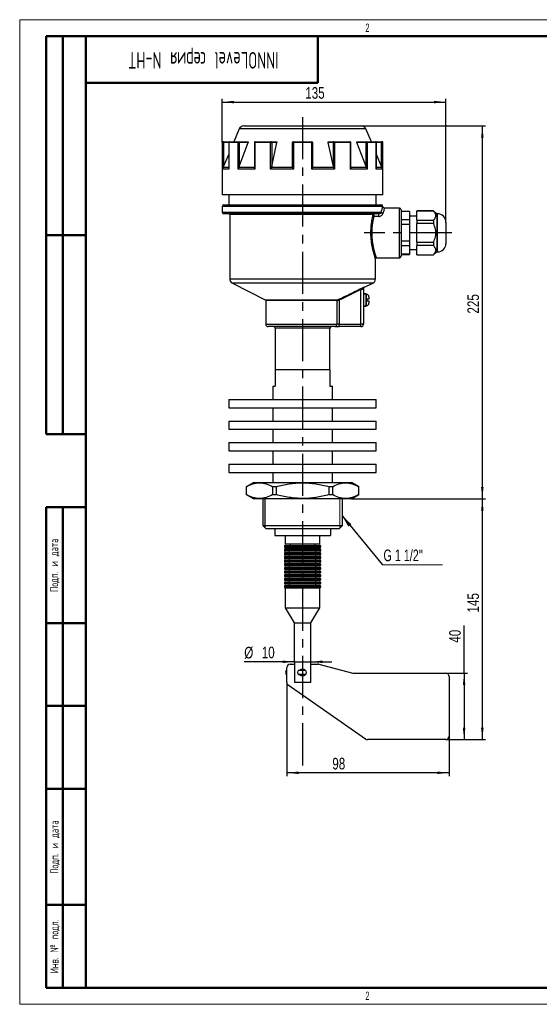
# Model space of a CAD drawing. Header units: millimetres. Extents: x 0 to 420, y 0 to 297.
# Tile 1 of 6: x 0 to 157, y 0 to 297. Entities that reach past the tile are written whole.
import ezdxf

# ---------------------------------------------------------------- set-up
doc = ezdxf.new("R2010")
doc.units = ezdxf.units.MM
doc.linetypes.add('CENTERX2', pattern=[20.32, 12.7, -2.54, 2.54, -2.54])
doc.layers.add('ОСЕВЫЕ', color=7, linetype='Continuous')
doc.layers.add('ОСНОВНОЙ', color=7, linetype='Continuous', lineweight=25)
doc.styles.add('SLDTEXTSTYLE0', font='TXT', dxfattribs={"width": 0.605, "bigfont": 'bigfont'})
doc.styles.add('SLDTEXTSTYLE2', font='TXT', dxfattribs={"width": 0.605})
doc.styles.add('SLDTEXTSTYLE4', font='TXT', dxfattribs={"width": 0.75})
doc.styles.add('SLDTEXTSTYLE5', font='TXT', dxfattribs={"width": 0.694444})
doc.dimstyles.new('SLDDIMSTYLE0', dxfattribs={"dimtxt": 3.5, "dimasz": 3.556, "dimexe": 0, "dimexo": 0.0625, "dimgap": 0.875, "dimtad": 1, "dimdec": 0, "dimlfac": 2, "dimrnd": 1e-09, "dimzin": 12, "dimdsep": 46, "dimtxsty": 'SLDTEXTSTYLE4', "dimsah": 1, "dimcen": 0.09, "dimadec": 0, "dimazin": 3, "dimtfac": 1, "dimtdec": 0, "dimtofl": 0, "dimtmove": 0, "dimatfit": 3, "dimfxl": 0, "dimfrac": 2, "dimtolj": 1, "dimtzin": 12, "dimarcsym": 0})
doc.dimstyles.new('SLDDIMSTYLE1', dxfattribs={"dimtxt": 3.5, "dimasz": 3.556, "dimexe": 0, "dimexo": 0.0625, "dimgap": 0.875, "dimtad": 1, "dimdec": 0, "dimlfac": 2, "dimrnd": 1e-09, "dimzin": 12, "dimdsep": 46, "dimtxsty": 'SLDTEXTSTYLE4', "dimsah": 1, "dimcen": 0.09, "dimadec": 0, "dimazin": 3, "dimtfac": 1, "dimtdec": 0, "dimtmove": 0, "dimatfit": 0, "dimfxl": 0, "dimfrac": 2, "dimtolj": 1, "dimtzin": 12, "dimarcsym": 0})
doc.dimstyles.new('SLDDIMSTYLE2', dxfattribs={"dimtxt": 0.18, "dimasz": 3.556, "dimexe": 0, "dimexo": 0.0625, "dimgap": 0, "dimtad": 0, "dimtih": 1, "dimtoh": 1, "dimdec": 0, "dimrnd": 1e-09, "dimzin": 0, "dimdsep": 46, "dimtxsty": 'Standard', "dimsah": 1, "dimcen": 0.09, "dimadec": 0, "dimazin": 0, "dimtfac": 3.556, "dimtdec": 0, "dimtofl": 0, "dimtmove": 0, "dimatfit": 3, "dimfxl": 0, "dimfrac": 2, "dimtolj": 1, "dimtzin": 0, "dimarcsym": 0})

# ---------------------------------------------------------------- blocks, each defined once
blk = doc.blocks.new('_D')
at = {"layer": 'ОСЕВЫЕ'}
for p, q in [((61.14, 259.94), (61.14, 273.15)), ((61.14, 272.15), (128.64, 272.15)), ((128.64, 235.82), (128.64, 273.15))]:
    blk.add_line(p, q, dxfattribs=at)
for points in [[(61.14, 272.15), (64.7, 271.77), (64.7, 272.53)], [(128.64, 272.15), (125.09, 272.53), (125.09, 271.77)]]:
    blk.add_solid(points, dxfattribs=at)
at = {"layer": 'ОСЕВЫЕ', "insert": (86.2, 276.66), "char_height": 3.5, "attachment_point": 1, "style": 'SLDTEXTSTYLE4'}
blk.add_mtext('135', dxfattribs=at)
blk = doc.blocks.new('_D_1')
at = {"layer": 'ОСЕВЫЕ'}
for p, q in [((103.15, 264.94), (140.64, 264.94)), ((139.64, 264.94), (139.64, 152.44)), ((100.14, 152.44), (140.64, 152.44))]:
    blk.add_line(p, q, dxfattribs=at)
for points in [[(139.64, 264.94), (139.26, 261.39), (140.02, 261.39)], [(139.64, 152.44), (140.02, 156), (139.26, 156)]]:
    blk.add_solid(points, dxfattribs=at)
at = {"layer": 'ОСЕВЫЕ', "insert": (135.13, 208.35), "char_height": 3.5, "attachment_point": 1, "rotation": 90, "style": 'SLDTEXTSTYLE4'}
blk.add_mtext('225', dxfattribs=at)
blk = doc.blocks.new('_D_2')
at = {"layer": 'ОСЕВЫЕ'}
for p, q in [((100.14, 152.44), (140.64, 152.44)), ((139.64, 152.44), (139.64, 79.84)), ((128.64, 79.84), (140.64, 79.84))]:
    blk.add_line(p, q, dxfattribs=at)
for points in [[(139.64, 152.44), (139.26, 148.89), (140.02, 148.89)], [(139.64, 79.84), (140.02, 83.4), (139.26, 83.4)]]:
    blk.add_solid(points, dxfattribs=at)
at = {"layer": 'ОСЕВЫЕ', "insert": (135.13, 118.17), "char_height": 3.5, "attachment_point": 1, "rotation": 90, "style": 'SLDTEXTSTYLE4'}
blk.add_mtext('145', dxfattribs=at)
blk = doc.blocks.new('_D_3')
at = {"layer": 'ОСЕВЫЕ'}
for p, q in [((134.14, 99.84), (134.14, 114.25)), ((128.64, 99.84), (135.14, 99.84)), ((134.14, 99.84), (134.14, 79.84)), ((128.64, 79.84), (135.14, 79.84))]:
    blk.add_line(p, q, dxfattribs=at)
for points in [[(134.14, 99.84), (133.76, 96.29), (134.52, 96.29)], [(134.14, 79.84), (134.52, 83.4), (133.76, 83.4)]]:
    blk.add_solid(points, dxfattribs=at)
at = {"layer": 'ОСЕВЫЕ', "insert": (129.63, 109.08), "char_height": 3.5, "attachment_point": 1, "rotation": 90, "style": 'SLDTEXTSTYLE4'}
blk.add_mtext('40', dxfattribs=at)
blk = doc.blocks.new('_D_4')
at = {"layer": 'ОСЕВЫЕ'}
for p, q in [((80.64, 97.11), (80.64, 68.84)), ((129.64, 80.84), (129.64, 68.84)), ((129.64, 69.84), (80.64, 69.84))]:
    blk.add_line(p, q, dxfattribs=at)
for points in [[(80.64, 69.84), (84.2, 69.46), (84.2, 70.22)], [(129.64, 69.84), (126.09, 70.22), (126.09, 69.46)]]:
    blk.add_solid(points, dxfattribs=at)
at = {"layer": 'ОСЕВЫЕ', "insert": (94.36, 74.35), "char_height": 3.5, "attachment_point": 1, "style": 'SLDTEXTSTYLE4'}
blk.add_mtext('98', dxfattribs=at)
blk = doc.blocks.new('_D_5')
at = {"layer": 'ОСЕВЫЕ'}
for p, q in [((82.89, 103.32), (67.78, 103.32)), ((82.89, 103.32), (87.89, 103.32)), ((87.89, 103.32), (94.24, 103.32))]:
    blk.add_line(p, q, dxfattribs=at)
for points in [[(82.89, 103.32), (79.34, 103.7), (79.34, 102.93)], [(87.89, 103.32), (91.45, 102.93), (91.45, 103.7)]]:
    blk.add_solid(points, dxfattribs=at)
at = {"layer": 'ОСЕВЫЕ', "char_height": 3.5, "attachment_point": 1, "style": 'SLDTEXTSTYLE4'}
for s, insert in [('%%c', (67.78, 107.83)), ('10', (73.06, 107.88))]:
    blk.add_mtext(s, dxfattribs=dict(at, insert=insert))
blk = doc.blocks.new('SW_NOTE_0_1')
at = {"color": 0, "linetype": 'Continuous', "lineweight": 0}
blk.add_line((18.13, 0), (0, 0), dxfattribs=at)
at = {"color": 0, "linetype": 'Continuous', "lineweight": 0, "insert": (0.34, 4.61), "char_height": 3.5, "attachment_point": 1, "style": 'SLDTEXTSTYLE5'}
blk.add_mtext("G 1 1/2''", dxfattribs=at)

msp = doc.modelspace()

# ---------------------------------------------------------------- linework, layer by layer
at = {"color": 7, "linetype": 'Continuous', "lineweight": 18}
for p, q in [((0, 297), (420, 297)), ((0, 297), (0, 0)), ((96.64, 143.69), (96.64, 152.44)), ((0, 0), (420, 0))]:
    msp.add_line(p, q, dxfattribs=at)
at = {"color": 7, "linetype": 'Continuous', "lineweight": 50}
for p, q in [((8, 172), (8, 292)), ((20, 292), (8, 292)), ((8, 172), (8, 292)), ((13, 172), (13, 292)), ((13, 172), (13, 292)), ((20, 292), (20, 5)), ((415, 292), (20, 292)), ((20, 292), (20, 5)), ((90, 278), (90, 292)), ((20, 278), (90, 278)), ((8, 232), (20, 232)), ((8, 172), (20, 172)), ((8, 5), (8, 150)), ((8, 150), (20, 150)), ((13, 5), (13, 150)), ((20, 115), (8, 115)), ((20, 90), (8, 90)), ((20, 65), (8, 65)), ((8, 30), (20, 30)), ((8, 5), (20, 5)), ((20, 5), (415, 5))]:
    msp.add_line(p, q, dxfattribs=at)
at = {"color": 7, "linetype": 'Continuous', "lineweight": 25}
for p, q in [((67.63, 264.94), (85.39, 264.94)), ((85.39, 264.94), (103.15, 264.94)), ((66.25, 264.04), (64.59, 260.19)), ((106.19, 260.19), (104.53, 264.04)), ((61.14, 259.94), (61.14, 244.19)), ((61.3, 251.93), (61.3, 259.94)), ((61.3, 259.94), (61.55, 259.94)), ((61.39, 260.19), (61.55, 260.19)), ((61.55, 260.19), (63.37, 260.19)), ((61.55, 260.19), (61.55, 259.94)), ((61.55, 259.94), (61.55, 252.7)), ((63.12, 259.94), (63.12, 252.15)), ((63.14, 259.94), (63.14, 251.93)), ((65.92, 259.94), (63.14, 259.94)), ((63.37, 260.19), (66.12, 260.19)), ((65.92, 251.93), (65.92, 259.94)), ((65.92, 259.94), (66.24, 259.94)), ((66.12, 260.19), (68.91, 260.19)), ((66.24, 252.7), (68.97, 259.94)), ((66.24, 259.94), (66.24, 252.7)), ((68.97, 259.94), (66.24, 259.94)), ((70.84, 259.94), (70.84, 252.42)), ((70.94, 259.94), (70.94, 251.93)), ((75.75, 259.94), (70.94, 259.94)), ((71.09, 260.19), (75.85, 260.19)), ((75.75, 251.93), (75.75, 259.94)), ((75.75, 259.94), (76.07, 259.94)), ((75.85, 260.19), (77.46, 260.19)), ((76.07, 252.7), (77.64, 259.94)), ((76.07, 259.94), (76.07, 252.7)), ((77.64, 259.94), (76.07, 259.94)), ((82.39, 252.7), (82.39, 259.94)), ((82.39, 259.94), (82.61, 259.94)), ((88.17, 259.94), (82.61, 259.94)), ((82.61, 259.94), (82.61, 251.93)), ((82.64, 260.19), (88.14, 260.19)), ((88.17, 251.93), (88.17, 259.94)), ((88.17, 259.94), (88.39, 259.94)), ((88.39, 259.94), (88.39, 252.7)), ((94.71, 252.7), (93.14, 259.94)), ((94.71, 259.94), (93.14, 259.94)), ((93.32, 260.19), (94.93, 260.19)), ((94.71, 252.7), (94.71, 259.94)), ((94.71, 259.94), (95.03, 259.94)), ((94.93, 260.19), (99.69, 260.19)), ((95.03, 259.94), (95.03, 251.93)), ((99.84, 259.94), (95.03, 259.94)), ((99.84, 251.93), (99.84, 259.94)), ((99.94, 252.42), (99.94, 259.94)), ((104.54, 252.7), (101.81, 259.94)), ((104.54, 259.94), (101.81, 259.94)), ((101.87, 260.19), (104.66, 260.19)), ((104.54, 259.94), (104.86, 259.94)), ((104.54, 252.7), (104.54, 259.94)), ((104.66, 260.19), (107.41, 260.19)), ((104.86, 259.94), (104.86, 251.93)), ((107.64, 259.94), (104.86, 259.94)), ((107.41, 260.19), (109.23, 260.19)), ((107.64, 251.93), (107.64, 259.94)), ((107.66, 252.15), (107.66, 259.94)), ((109.23, 260.19), (109.23, 259.94)), ((109.23, 260.19), (109.39, 260.19)), ((109.23, 252.7), (109.23, 259.94)), ((109.23, 259.94), (109.48, 259.94)), ((109.48, 259.94), (109.48, 251.93)), ((109.64, 244.19), (109.64, 259.94)), ((61.55, 252.7), (63.12, 256.31)), ((109.23, 252.7), (107.66, 256.31)), ((61.55, 252.7), (61.43, 252.43)), ((66.24, 252.7), (66.12, 252.43)), ((76.07, 252.7), (75.98, 252.43)), ((82.42, 252.43), (82.39, 252.7)), ((88.39, 252.7), (88.36, 252.43)), ((94.8, 252.43), (94.71, 252.7)), ((104.66, 252.43), (104.54, 252.7)), ((109.36, 252.43), (109.23, 252.7)), ((63.14, 251.93), (61.3, 251.93)), ((70.94, 251.93), (65.92, 251.93)), ((70.84, 252.43), (66.12, 252.43)), ((82.61, 251.93), (75.75, 251.93)), ((82.42, 252.43), (75.98, 252.43)), ((95.03, 251.93), (88.17, 251.93)), ((94.8, 252.43), (88.36, 252.43)), ((104.86, 251.93), (99.84, 251.93)), ((104.66, 252.43), (99.94, 252.43)), ((109.48, 251.93), (107.64, 251.93)), ((85.39, 244.19), (61.14, 244.19)), ((63.14, 244.19), (63.14, 241.19)), ((109.64, 244.19), (85.39, 244.19)), ((107.64, 241.19), (107.64, 244.19)), ((61.14, 240.69), (61.14, 238.94)), ((61.64, 241.19), (109.14, 241.19)), ((109.64, 240.69), (85.39, 240.69)), ((108.36, 238.44), (61.64, 238.44)), ((63.39, 238.19), (63.39, 218.86)), ((108.36, 237.61), (106.86, 237.61)), ((108.36, 237.61), (108.36, 238.44)), ((114.64, 240.19), (110.13, 240.19)), ((115.14, 239.69), (115.14, 225.69)), ((117.64, 239.19), (115.14, 239.19)), ((117.64, 239.14), (115.14, 239.14)), ((117.64, 239.19), (117.64, 239.14)), ((117.64, 239.14), (117.64, 236.64)), ((119.89, 237.69), (117.64, 237.69)), ((124.89, 239.32), (119.89, 239.32)), ((119.89, 239.32), (119.89, 239.29)), ((124.89, 239.29), (119.89, 239.29)), ((119.89, 236.48), (119.89, 239.29)), ((125.89, 238.44), (124.89, 239.32)), ((124.89, 239.32), (124.89, 239.29)), ((126.14, 238.44), (125.89, 238.44)), ((125.89, 238.44), (125.89, 226.94)), ((117.64, 236.64), (115.14, 236.64)), ((117.64, 235.19), (115.14, 235.19)), ((117.64, 236.64), (117.64, 235.19)), ((117.64, 235.19), (117.64, 230.19)), ((119.89, 236.48), (124.89, 236.48)), ((119.89, 236.48), (119.89, 235.5)), ((124.89, 235.5), (119.89, 235.5)), ((119.89, 229.88), (119.89, 235.5)), ((124.89, 236.48), (124.89, 235.5)), ((128.64, 235.94), (128.64, 229.44)), ((20, 232), (8, 232)), ((117.64, 230.19), (115.14, 230.19)), ((117.64, 228.75), (115.14, 228.75)), ((117.64, 230.19), (117.64, 228.75)), ((117.64, 228.75), (117.64, 226.25)), ((119.89, 229.88), (124.89, 229.88)), ((119.89, 229.88), (119.89, 228.9)), ((124.89, 228.9), (119.89, 228.9)), ((119.89, 226.09), (119.89, 228.9)), ((124.89, 229.88), (124.89, 228.9)), ((117.64, 226.25), (115.14, 226.25)), ((115.14, 226.19), (117.64, 226.19)), ((117.64, 227.69), (119.89, 227.69)), ((117.64, 226.25), (117.64, 226.19)), ((119.89, 226.09), (124.89, 226.09)), ((119.89, 226.09), (119.89, 226.07)), ((119.89, 226.07), (124.89, 226.07)), ((124.89, 226.07), (125.89, 226.94)), ((124.89, 226.09), (124.89, 226.07)), ((125.89, 226.94), (126.14, 226.94)), ((107.39, 218.86), (107.39, 224.96)), ((107.64, 225.19), (114.64, 225.19)), ((64.21, 217.53), (74.13, 212.51)), ((103.9, 216.18), (106.57, 217.53)), ((103.77, 215.65), (103.02, 215.65)), ((103.02, 205.19), (103.02, 215.65)), ((103.77, 215.65), (103.77, 205.19)), ((103.77, 214.44), (104.52, 214.44)), ((104.52, 214.19), (103.77, 214.19)), ((104.52, 214.44), (104.52, 214.19)), ((104.52, 214.19), (104.52, 210.69)), ((104.67, 214.12), (104.52, 214.12)), ((74.27, 212.29), (74.27, 205.19)), ((95.78, 205.19), (95.78, 212.29)), ((96.37, 212.68), (96.48, 212.45)), ((96.48, 212.45), (96.48, 205.19)), ((104.92, 212.17), (104.92, 212.72)), ((105.42, 213.37), (105.42, 212.72)), ((105.42, 212.17), (105.42, 211.52)), ((103.77, 210.69), (104.52, 210.69)), ((104.52, 210.44), (103.77, 210.44)), ((104.52, 210.77), (104.67, 210.77)), ((104.52, 210.69), (104.52, 210.44)), ((96.48, 205.19), (95.78, 205.19)), ((96.48, 204.44), (96.48, 205.19)), ((96.48, 205.19), (103.02, 205.19)), ((103.02, 204.44), (103.02, 205.19)), ((103.77, 205.19), (103.02, 205.19)), ((95.08, 204.44), (75.02, 204.44)), ((77.14, 203.94), (77.14, 191.44)), ((93.64, 191.44), (93.64, 203.94)), ((95.08, 204.44), (96.48, 204.44)), ((103.02, 204.44), (96.48, 204.44)), ((77.14, 191.44), (77.14, 186.44)), ((77.14, 191.44), (93.64, 191.44)), ((93.64, 191.44), (93.64, 186.44)), ((76.39, 186.44), (76.39, 182.44)), ((76.39, 186.44), (77.14, 186.44)), ((93.64, 186.44), (94.39, 186.44)), ((94.39, 182.44), (94.39, 186.44)), ((63.14, 182.44), (63.14, 179.94)), ((63.14, 182.44), (85.39, 182.44)), ((85.39, 182.44), (107.64, 182.44)), ((107.64, 179.94), (107.64, 182.44)), ((63.14, 179.94), (85.39, 179.94)), ((76.39, 179.94), (76.39, 175.94)), ((85.39, 179.94), (107.64, 179.94)), ((94.39, 175.94), (94.39, 179.94)), ((63.14, 175.94), (63.14, 173.44)), ((63.14, 175.94), (85.39, 175.94)), ((85.39, 175.94), (107.64, 175.94)), ((107.64, 173.44), (107.64, 175.94)), ((63.14, 173.44), (85.39, 173.44)), ((76.39, 173.44), (76.39, 169.44)), ((85.39, 173.44), (107.64, 173.44)), ((94.39, 169.44), (94.39, 173.44)), ((63.14, 169.44), (63.14, 166.94)), ((63.14, 169.44), (85.39, 169.44)), ((85.39, 169.44), (107.64, 169.44)), ((107.64, 166.94), (107.64, 169.44)), ((63.14, 166.94), (85.39, 166.94)), ((76.39, 166.94), (76.39, 162.94)), ((85.39, 166.94), (107.64, 166.94)), ((94.39, 162.94), (94.39, 166.94)), ((63.14, 162.94), (63.14, 160.44)), ((63.14, 162.94), (85.39, 162.94)), ((63.14, 160.44), (85.39, 160.44)), ((76.39, 160.44), (76.39, 157.44)), ((85.39, 162.94), (107.64, 162.94)), ((85.39, 160.44), (107.64, 160.44)), ((94.39, 157.44), (94.39, 160.44)), ((107.64, 160.44), (107.64, 162.94)), ((70.64, 157.44), (68.39, 156.14)), ((70.64, 157.44), (100.14, 157.44)), ((102.39, 156.14), (100.14, 157.44)), ((68.39, 156.14), (68.39, 153.74)), ((68.4, 156.14), (68.39, 156.14)), ((68.4, 156.14), (68.4, 153.74)), ((76.4, 153.74), (76.4, 156.14)), ((77.39, 156.14), (76.4, 156.14)), ((77.39, 156.14), (77.39, 153.74)), ((93.39, 153.74), (93.39, 156.14)), ((94.38, 156.14), (93.39, 156.14)), ((94.38, 156.14), (94.38, 153.74)), ((102.39, 156.14), (102.38, 156.14)), ((102.38, 153.74), (102.38, 156.14)), ((102.39, 153.74), (102.39, 156.14)), ((68.39, 153.74), (70.64, 152.44)), ((68.39, 153.74), (68.4, 153.74)), ((85.39, 152.44), (70.64, 152.44)), ((73.39, 152.44), (73.39, 144.44)), ((76.4, 153.74), (77.39, 153.74)), ((100.14, 152.44), (85.39, 152.44)), ((93.39, 153.74), (94.38, 153.74)), ((97.39, 144.44), (97.39, 152.44)), ((100.14, 152.44), (102.39, 153.74)), ((102.38, 153.74), (102.39, 153.74)), ((73.39, 144.44), (74.39, 143.44)), ((73.39, 144.44), (85.39, 144.44)), ((85.39, 143.44), (74.39, 143.44)), ((77.02, 143.44), (77.02, 141.44)), ((85.39, 144.44), (97.39, 144.44)), ((96.39, 143.44), (85.39, 143.44)), ((93.77, 143.44), (93.77, 141.44)), ((96.39, 143.44), (97.39, 144.44)), ((77.02, 141.44), (93.77, 141.44)), ((80.14, 141.44), (80.14, 138.94)), ((90.64, 138.94), (90.64, 141.44)), ((79.89, 138.19), (79.89, 137.99)), ((79.89, 137.09), (79.89, 136.89)), ((80.14, 138.94), (85.39, 138.94)), ((80.14, 138.44), (90.64, 138.44)), ((85.39, 137.74), (80.14, 137.74)), ((80.14, 137.34), (90.64, 137.34)), ((85.39, 136.64), (80.14, 136.64)), ((81.39, 137.74), (81.39, 137.34)), ((81.39, 136.64), (81.39, 136.24)), ((81.64, 138.94), (81.64, 138.44)), ((85.39, 138.94), (90.64, 138.94)), ((90.64, 137.74), (85.39, 137.74)), ((90.64, 136.64), (85.39, 136.64)), ((89.14, 138.44), (89.14, 138.94)), ((89.39, 137.34), (89.39, 137.74)), ((89.39, 136.24), (89.39, 136.64)), ((90.89, 137.99), (90.89, 138.19)), ((90.89, 136.89), (90.89, 137.09)), ((79.89, 135.99), (79.89, 135.79)), ((79.89, 134.89), (79.89, 134.69)), ((79.89, 133.79), (79.89, 133.59)), ((80.14, 136.24), (90.64, 136.24)), ((85.39, 135.54), (80.14, 135.54)), ((80.14, 135.14), (90.64, 135.14)), ((85.39, 134.44), (80.14, 134.44)), ((80.14, 134.04), (90.64, 134.04)), ((81.39, 135.54), (81.39, 135.14)), ((81.39, 134.44), (81.39, 134.04)), ((90.64, 135.54), (85.39, 135.54)), ((90.64, 134.44), (85.39, 134.44)), ((89.39, 135.14), (89.39, 135.54)), ((89.39, 134.04), (89.39, 134.44)), ((90.89, 135.79), (90.89, 135.99)), ((90.89, 134.69), (90.89, 134.89)), ((90.89, 133.59), (90.89, 133.79)), ((79.89, 132.69), (79.89, 132.49)), ((79.89, 131.59), (79.89, 131.39)), ((85.39, 133.34), (80.14, 133.34)), ((80.14, 132.94), (90.64, 132.94)), ((85.39, 132.24), (80.14, 132.24)), ((80.14, 131.84), (90.64, 131.84)), ((85.39, 131.14), (80.14, 131.14)), ((80.14, 130.74), (90.64, 130.74)), ((81.39, 133.34), (81.39, 132.94)), ((81.39, 132.24), (81.39, 131.84)), ((81.39, 131.14), (81.39, 130.74)), ((90.64, 133.34), (85.39, 133.34)), ((90.64, 132.24), (85.39, 132.24)), ((90.64, 131.14), (85.39, 131.14)), ((89.39, 132.94), (89.39, 133.34)), ((89.39, 131.84), (89.39, 132.24)), ((89.39, 130.74), (89.39, 131.14)), ((90.89, 132.49), (90.89, 132.69)), ((90.89, 131.39), (90.89, 131.59)), ((79.89, 130.49), (79.89, 130.29)), ((79.89, 129.39), (79.89, 129.19)), ((79.89, 128.29), (79.89, 128.09)), ((85.39, 130.04), (80.14, 130.04)), ((80.14, 129.64), (90.64, 129.64)), ((85.39, 128.94), (80.14, 128.94)), ((80.14, 128.54), (90.64, 128.54)), ((85.39, 127.84), (80.14, 127.84)), ((81.39, 130.04), (81.39, 129.64)), ((81.39, 128.94), (81.39, 128.54)), ((81.39, 127.84), (81.39, 127.44)), ((90.64, 130.04), (85.39, 130.04)), ((90.64, 128.94), (85.39, 128.94)), ((90.64, 127.84), (85.39, 127.84)), ((89.39, 129.64), (89.39, 130.04)), ((89.39, 128.54), (89.39, 128.94)), ((89.39, 127.44), (89.39, 127.84)), ((90.89, 130.29), (90.89, 130.49)), ((90.89, 129.19), (90.89, 129.39)), ((90.89, 128.09), (90.89, 128.29)), ((79.89, 127.19), (79.89, 126.99)), ((79.89, 126.09), (79.89, 125.89)), ((80.14, 127.44), (90.64, 127.44)), ((85.39, 126.74), (80.14, 126.74)), ((80.14, 126.34), (90.64, 126.34)), ((85.39, 125.64), (80.14, 125.64)), ((80.14, 125.59), (80.14, 119.59)), ((80.14, 125.59), (85.39, 125.59)), ((81.39, 126.74), (81.39, 126.34)), ((81.64, 125.64), (81.64, 125.59)), ((90.64, 126.74), (85.39, 126.74)), ((90.64, 125.64), (85.39, 125.64)), ((85.39, 125.59), (90.64, 125.59)), ((89.14, 125.59), (89.14, 125.64)), ((89.39, 126.34), (89.39, 126.74)), ((90.64, 119.59), (90.64, 125.59)), ((90.89, 126.99), (90.89, 127.19)), ((90.89, 125.89), (90.89, 126.09)), ((80.14, 119.59), (82.89, 115.09)), ((80.14, 119.59), (85.39, 119.59)), ((85.39, 119.59), (90.64, 119.59)), ((87.89, 115.09), (90.64, 119.59)), ((82.89, 115.09), (82.89, 103.09)), ((82.89, 115.09), (85.39, 115.09)), ((85.39, 115.09), (87.89, 115.09)), ((87.89, 103.09), (87.89, 115.09)), ((80.64, 97.11), (80.64, 101.59)), ((81.64, 102.59), (82.94, 102.59)), ((82.94, 103.09), (82.89, 103.09)), ((82.94, 103.09), (82.94, 97.19)), ((87.89, 103.09), (87.84, 103.09)), ((87.84, 97.19), (87.84, 103.09)), ((87.84, 102.59), (90.01, 102.59)), ((90.27, 102.56), (100.52, 99.87)), ((80.64, 100.74), (80.45, 100.74)), ((80.45, 99.45), (80.64, 99.45)), ((86.18, 100.74), (84.23, 100.74)), ((84.23, 99.45), (86.18, 99.45)), ((100.77, 99.84), (128.64, 99.84)), ((129.64, 98.84), (129.64, 80.84)), ((104.38, 80.02), (81.07, 96.29)), ((82.94, 97.19), (87.84, 97.19)), ((83.04, 97.09), (82.94, 97.19)), ((87.74, 97.09), (83.04, 97.09)), ((87.84, 97.19), (87.74, 97.09)), ((128.64, 79.84), (104.96, 79.84))]:
    msp.add_line(p, q, dxfattribs=at)
at = {"color": 8, "linetype": 'Continuous', "lineweight": 25}
for p, q in [((104.53, 264.04), (66.25, 264.04)), ((61.3, 259.94), (61.14, 259.94)), ((63.12, 259.94), (61.55, 259.94)), ((63.12, 259.94), (63.14, 259.94)), ((70.84, 259.94), (70.94, 259.94)), ((99.84, 259.94), (99.94, 259.94)), ((107.64, 259.94), (107.66, 259.94)), ((109.23, 259.94), (107.66, 259.94)), ((109.64, 259.94), (109.48, 259.94)), ((63.12, 252.43), (61.43, 252.43)), ((109.36, 252.43), (107.66, 252.43)), ((85.39, 240.69), (61.14, 240.69)), ((61.14, 238.94), (109.14, 238.94)), ((106.57, 238.19), (63.39, 238.19)), ((114.64, 225.19), (114.64, 240.19)), ((126.14, 226.94), (126.14, 238.44)), ((63.39, 218.86), (107.39, 218.86)), ((106.57, 217.53), (64.21, 217.53)), ((104.67, 210.77), (104.67, 214.12)), ((74.13, 212.51), (95.91, 212.51)), ((95.78, 212.29), (74.27, 212.29)), ((74.27, 205.19), (95.78, 205.19)), ((85.39, 203.94), (77.14, 203.94)), ((93.64, 203.94), (85.39, 203.94)), ((90.89, 138.19), (79.89, 138.19)), ((79.89, 137.99), (85.39, 137.99)), ((90.89, 137.09), (79.89, 137.09)), ((79.89, 136.89), (85.39, 136.89)), ((85.39, 137.99), (90.89, 137.99)), ((85.39, 136.89), (90.89, 136.89)), ((90.89, 135.99), (79.89, 135.99)), ((79.89, 135.79), (85.39, 135.79)), ((90.89, 134.89), (79.89, 134.89)), ((79.89, 134.69), (85.39, 134.69)), ((90.89, 133.79), (79.89, 133.79)), ((85.39, 135.79), (90.89, 135.79)), ((85.39, 134.69), (90.89, 134.69)), ((79.89, 133.59), (85.39, 133.59)), ((90.89, 132.69), (79.89, 132.69)), ((79.89, 132.49), (85.39, 132.49)), ((90.89, 131.59), (79.89, 131.59)), ((79.89, 131.39), (85.39, 131.39)), ((85.39, 133.59), (90.89, 133.59)), ((85.39, 132.49), (90.89, 132.49)), ((85.39, 131.39), (90.89, 131.39)), ((90.89, 130.49), (79.89, 130.49)), ((79.89, 130.29), (85.39, 130.29)), ((90.89, 129.39), (79.89, 129.39)), ((79.89, 129.19), (85.39, 129.19)), ((90.89, 128.29), (79.89, 128.29)), ((79.89, 128.09), (85.39, 128.09)), ((85.39, 130.29), (90.89, 130.29)), ((85.39, 129.19), (90.89, 129.19)), ((85.39, 128.09), (90.89, 128.09)), ((90.89, 127.19), (79.89, 127.19)), ((79.89, 126.99), (85.39, 126.99)), ((90.89, 126.09), (79.89, 126.09)), ((79.89, 125.89), (85.39, 125.89)), ((85.39, 126.99), (90.89, 126.99)), ((85.39, 125.89), (90.89, 125.89)), ((80.64, 100.72), (80.43, 100.72)), ((80.64, 99.46), (80.43, 99.46)), ((86.23, 100.72), (84.18, 100.72)), ((86.23, 99.46), (84.18, 99.46))]:
    msp.add_line(p, q, dxfattribs=at)
at = {"color": 7, "linetype": 'Continuous', "lineweight": 25, "flags": 128}
for points in [[(66.12, 260.19), (66.14, 260.19), (66.17, 260.17), (66.19, 260.15), (66.21, 260.12), (66.22, 260.08), (66.23, 260.04), (66.24, 259.99), (66.24, 259.94)], [(71.09, 260.19), (71.06, 260.19), (71.03, 260.17), (71.01, 260.15), (70.98, 260.12), (70.97, 260.08), (70.95, 260.04), (70.94, 259.99), (70.94, 259.94)], [(75.85, 260.19), (75.83, 260.19), (75.81, 260.17), (75.8, 260.15), (75.78, 260.12), (75.77, 260.08), (75.76, 260.04), (75.75, 259.99), (75.75, 259.94)], [(94.93, 260.19), (94.95, 260.19), (94.97, 260.17), (94.99, 260.15), (95, 260.12), (95.01, 260.08), (95.02, 260.04), (95.03, 259.99), (95.03, 259.94)], [(99.69, 260.19), (99.72, 260.19), (99.75, 260.17), (99.78, 260.15), (99.8, 260.12), (99.82, 260.08), (99.83, 260.04), (99.84, 259.99), (99.84, 259.94)], [(104.66, 260.19), (104.64, 260.19), (104.62, 260.17), (104.59, 260.15), (104.58, 260.12), (104.56, 260.08), (104.55, 260.04), (104.54, 259.99), (104.54, 259.94)], [(103.77, 216.06), (103.75, 216.02), (103.72, 215.97), (103.66, 215.93), (103.59, 215.9), (103.5, 215.87), (103.39, 215.84), (103.27, 215.82), (103.14, 215.81)], [(80.45, 100.74), (80.44, 100.73), (80.43, 100.72)], [(80.43, 99.46), (80.44, 99.45), (80.45, 99.45)]]:
    msp.add_lwpolyline(points, dxfattribs=at)
at = {"color": 7, "linetype": 'Continuous', "lineweight": 25}
for centre, radius, start, end in [((67.63, 263.44), 1.5, 90, 156.666), ((103.15, 263.44), 1.5, 23.334, 90), ((61.39, 259.94), 0.25, 90, 180), ((61.55, 259.94), 0.249, 90.1899, 180.1887), ((63.37, 259.94), 0.25, 90, 180), ((63.38, 259.95), 0.24, 92.5659, 182.3543), ((66.15, 259.96), 0.229, 96.9182, 185.5507), ((71.09, 259.94), 0.25, 90, 180), ((75.83, 259.96), 0.235, 356.1887, 85.5981), ((82.64, 259.94), 0.25, 90, 180), ((83.18, 260), 0.57, 160.7177, 186.209), ((87.6, 260), 0.57, 353.791, 19.2823), ((88.14, 259.94), 0.25, 0, 90), ((94.95, 259.96), 0.235, 94.4019, 183.8113), ((99.69, 259.94), 0.25, 0, 90), ((104.64, 259.96), 0.229, 354.4493, 83.0818), ((107.41, 259.94), 0.25, 0, 90), ((107.4, 259.95), 0.24, 357.6457, 87.4341), ((109.23, 259.94), 0.249, 359.8113, 89.8101), ((109.39, 259.94), 0.25, 0, 90), ((61.64, 240.69), 0.5, 90, 180), ((109.14, 240.69), 0.5, 0, 90), ((61.64, 238.94), 0.5, 180, 270), ((63.14, 238.19), 0.25, 0, 90), ((106.81, 238.2), 0.245, 91.1157, 181.0739), ((106.88, 237.9), 0.284, 204.8864, 266.6696), ((109.65, 239.08), 0.529, 195.1348, 267.7096), ((114.64, 239.69), 0.5, 0, 90), ((126.14, 235.94), 2.5, 0, 90), ((126.14, 229.44), 2.5, 270, 0), ((114.64, 225.69), 0.5, 270, 0), ((64.89, 218.86), 1.5, 180, 243.1721), ((105.89, 218.86), 1.5, 296.8279, 0), ((104.02, 215.95), 0.25, 116.7641, 179.9999), ((104.67, 213.37), 0.75, 0, 90), ((74.02, 212.29), 0.25, 0, 63.1721), ((96.03, 212.29), 0.252, 119.4918, 180.7844), ((104.67, 211.52), 0.75, 270, 0), ((75.02, 205.19), 0.75, 180, 270), ((95.05, 205.17), 0.726, 272.029, 1.8946), ((103.02, 205.19), 0.75, 270, 0), ((76.64, 203.94), 0.5, 0, 90), ((94.14, 203.94), 0.5, 90, 180), ((80.14, 138.19), 0.25, 90, 180), ((80.14, 137.99), 0.25, 180, 270), ((80.14, 137.09), 0.25, 90, 180), ((80.14, 136.89), 0.25, 180, 270), ((90.64, 138.19), 0.25, 0, 90), ((90.64, 137.99), 0.25, 270, 0), ((90.64, 137.09), 0.25, 0, 90), ((90.64, 136.89), 0.25, 270, 0), ((80.14, 135.99), 0.25, 90, 180), ((80.14, 135.79), 0.25, 180, 270), ((80.14, 134.89), 0.25, 90, 180), ((80.14, 134.69), 0.25, 180, 270), ((80.14, 133.79), 0.25, 90, 180), ((90.64, 135.99), 0.25, 0, 90), ((90.64, 135.79), 0.25, 270, 0), ((90.64, 134.89), 0.25, 0, 90), ((90.64, 134.69), 0.25, 270, 0), ((90.64, 133.79), 0.25, 0, 90), ((80.14, 133.59), 0.25, 180, 270), ((80.14, 132.69), 0.25, 90, 180), ((80.14, 132.49), 0.25, 180, 270), ((80.14, 131.59), 0.25, 90, 180), ((80.14, 131.39), 0.25, 180, 270), ((80.14, 130.49), 0.25, 90, 180), ((90.64, 133.59), 0.25, 270, 0), ((90.64, 132.69), 0.25, 0, 90), ((90.64, 132.49), 0.25, 270, 0), ((90.64, 131.59), 0.25, 0, 90), ((90.64, 131.39), 0.25, 270, 0), ((90.64, 130.49), 0.25, 0, 90), ((80.14, 130.29), 0.25, 180, 270), ((80.14, 129.39), 0.25, 90, 180), ((80.14, 129.19), 0.25, 180, 270), ((80.14, 128.29), 0.25, 90, 180), ((80.14, 128.09), 0.25, 180, 270), ((90.64, 130.29), 0.25, 270, 0), ((90.64, 129.39), 0.25, 0, 90), ((90.64, 129.19), 0.25, 270, 0), ((90.64, 128.29), 0.25, 0, 90), ((90.64, 128.09), 0.25, 270, 0), ((80.14, 127.19), 0.25, 90, 180), ((80.14, 126.99), 0.25, 180, 270), ((80.14, 126.09), 0.25, 90, 180), ((80.14, 125.89), 0.25, 180, 270), ((90.64, 127.19), 0.25, 0, 90), ((90.64, 126.99), 0.25, 270, 0), ((90.64, 126.09), 0.25, 0, 90), ((90.64, 125.89), 0.25, 270, 0), ((81.64, 101.59), 1, 90, 180), ((90.01, 101.59), 1, 75.3236, 90), ((81.6, 100.09), 1.33, 151.7676, 208.2324), ((84.54, 100.09), 0.729, 119.9346, 240.0654), ((84.23, 100.64), 0.1, 90, 119.9346), ((84.23, 99.55), 0.1, 240.0654, 270), ((86.18, 100.64), 0.1, 60.0654, 90), ((86.18, 99.55), 0.1, 270, 299.9346), ((85.86, 100.09), 0.729, 299.9346, 60.0654), ((100.77, 100.84), 1, 255.3236, 270), ((128.64, 98.84), 1, 0, 90), ((81.64, 97.11), 1, 180, 235.0882), ((128.64, 80.84), 1, 270, 0), ((104.96, 80.84), 1, 235.0882, 270)]:
    msp.add_arc(centre, radius, start, end, dxfattribs=at)
for points, knots in [([(68.91, 260.19), (68.93, 260.19), (68.96, 260.18), (68.99, 260.15), (69, 260.09), (69, 260.02), (68.98, 259.97), (68.97, 259.94)], [0, 0, 0, 0, 0.191459, 0.382973, 0.574512, 0.775585, 1, 1, 1, 1]), ([(77.46, 260.19), (77.49, 260.19), (77.54, 260.18), (77.59, 260.15), (77.63, 260.09), (77.65, 260.02), (77.65, 259.97), (77.64, 259.94)], [0, 0, 0, 0, 0.191459, 0.382973, 0.574512, 0.775585, 1, 1, 1, 1]), ([(93.14, 259.94), (93.14, 259.97), (93.13, 260.03), (93.15, 260.11), (93.21, 260.16), (93.26, 260.19), (93.3, 260.19), (93.32, 260.19)], [0, 0, 0, 0, 0.233066, 0.466775, 0.683439, 0.881794, 1, 1, 1, 1]), ([(101.81, 259.94), (101.8, 259.97), (101.78, 260.03), (101.78, 260.11), (101.8, 260.16), (101.84, 260.19), (101.86, 260.19), (101.87, 260.19)], [0, 0, 0, 0, 0.233066, 0.466775, 0.683439, 0.881794, 1, 1, 1, 1]), ([(61.43, 252.43), (61.38, 252.31), (61.32, 252.14), (61.3, 251.98), (61.3, 251.93), (61.3, 251.93)], [0, 0, 0, 0, 0.745349, 0.990854, 1, 1, 1, 1]), ([(63.14, 251.93), (63.14, 251.93), (63.13, 251.98), (63.12, 252.05), (63.13, 252.12), (63.13, 252.15)], [0, 0, 0, 0, 0.020816, 0.579582, 1, 1, 1, 1]), ([(66.12, 252.43), (66.06, 252.31), (65.98, 252.14), (65.93, 251.98), (65.92, 251.93), (65.92, 251.93)], [0, 0, 0, 0, 0.745349, 0.990854, 1, 1, 1, 1]), ([(70.94, 251.93), (70.94, 251.93), (70.92, 251.98), (70.87, 252.14), (70.85, 252.31), (70.84, 252.43)], [0, 0, 0, 0, 0.009146, 0.254651, 1, 1, 1, 1]), ([(75.98, 252.43), (75.92, 252.31), (75.84, 252.14), (75.77, 251.98), (75.75, 251.93), (75.75, 251.93)], [0, 0, 0, 0, 0.745349, 0.990854, 1, 1, 1, 1]), ([(82.61, 251.93), (82.61, 251.93), (82.59, 251.98), (82.52, 252.14), (82.46, 252.31), (82.42, 252.43)], [0, 0, 0, 0, 0.009146, 0.254651, 1, 1, 1, 1]), ([(88.36, 252.43), (88.32, 252.31), (88.26, 252.14), (88.19, 251.98), (88.17, 251.93), (88.17, 251.93)], [0, 0, 0, 0, 0.745349, 0.990854, 1, 1, 1, 1]), ([(95.03, 251.93), (95.03, 251.93), (95.01, 251.98), (94.94, 252.14), (94.86, 252.31), (94.8, 252.43)], [0, 0, 0, 0, 0.009146, 0.254651, 1, 1, 1, 1]), ([(99.94, 252.43), (99.93, 252.31), (99.92, 252.14), (99.86, 251.98), (99.84, 251.93), (99.84, 251.93)], [0, 0, 0, 0, 0.745349, 0.990854, 1, 1, 1, 1]), ([(104.86, 251.93), (104.86, 251.93), (104.85, 251.98), (104.8, 252.14), (104.72, 252.31), (104.66, 252.43)], [0, 0, 0, 0, 0.009146, 0.254651, 1, 1, 1, 1]), ([(107.65, 252.15), (107.66, 252.12), (107.67, 252.05), (107.65, 251.98), (107.64, 251.93), (107.64, 251.93)], [0, 0, 0, 0, 0.420418, 0.979184, 1, 1, 1, 1]), ([(109.48, 251.93), (109.48, 251.93), (109.48, 251.98), (109.46, 252.14), (109.4, 252.31), (109.36, 252.43)], [0, 0, 0, 0, 0.009146, 0.254651, 1, 1, 1, 1]), ([(109.14, 238.94), (109.21, 239.22), (109.28, 239.47), (109.37, 239.79), (109.4, 239.89), (109.45, 240.08), (109.48, 240.16), (109.55, 240.39), (109.58, 240.5), (109.62, 240.61), (109.63, 240.64), (109.64, 240.68), (109.64, 240.69), (109.64, 240.69)], [0, 0, 0, 0, 0.25, 0.25, 0.375, 0.375, 0.5, 0.5, 0.75, 0.75, 0.875, 0.875, 1, 1, 1, 1]), ([(110.13, 240.19), (110.13, 240.19), (110.06, 240.18), (109.94, 240.23), (109.8, 240.31), (109.71, 240.43), (109.66, 240.54), (109.64, 240.63), (109.64, 240.68), (109.64, 240.69)], [0, 0, 0, 0, 0.013374, 0.247702, 0.475663, 0.6573, 0.810027, 0.938307, 1, 1, 1, 1]), ([(107.39, 224.96), (107.39, 224.95), (107.4, 224.92), (107.35, 225.06), (107.24, 225.38), (107.08, 225.9), (106.87, 226.6), (106.64, 227.47), (106.42, 228.5), (106.22, 229.68), (106.07, 230.94), (106.01, 232.25), (106.02, 233.52), (106.1, 234.75), (106.29, 236.24), (106.49, 237.17), (106.62, 237.78)], [0, 0, 0, 0, 0.013176, 0.081483, 0.151806, 0.220559, 0.291152, 0.363524, 0.437879, 0.51238, 0.589181, 0.660774, 0.734607, 0.802853, 0.872964, 1, 1, 1, 1]), ([(106.62, 237.78), (106.63, 237.81), (106.63, 237.86), (106.64, 237.95), (106.63, 238), (106.62, 238.09), (106.61, 238.13), (106.59, 238.18), (106.58, 238.19), (106.57, 238.19)], [0, 0, 0, 0, 0.25, 0.25, 0.5, 0.5, 0.75, 0.75, 1, 1, 1, 1]), ([(106.81, 238.44), (106.81, 238.44), (106.82, 238.43), (106.83, 238.41), (106.84, 238.39), (106.86, 238.31), (106.86, 238.24), (106.88, 238.06), (106.88, 237.97), (106.87, 237.78), (106.87, 237.69), (106.86, 237.61)], [0, 0, 0, 0, 0.125, 0.125, 0.25, 0.25, 0.5, 0.5, 0.75, 0.75, 1, 1, 1, 1]), ([(109.14, 238.94), (109.12, 238.89), (109.09, 238.84), (109.01, 238.75), (108.96, 238.7), (108.84, 238.6), (108.77, 238.55), (108.64, 238.5), (108.59, 238.48), (108.48, 238.45), (108.42, 238.44), (108.36, 238.44)], [0, 0, 0, 0, 0.25, 0.25, 0.5, 0.5, 0.75, 0.75, 0.875, 0.875, 1, 1, 1, 1]), ([(108.36, 237.61), (108.53, 237.61), (108.7, 237.65), (108.99, 237.77), (109.12, 237.85), (109.34, 238.04), (109.43, 238.14), (109.56, 238.34), (109.6, 238.45), (109.63, 238.55)], [0, 0, 0, 0, 0.25, 0.25, 0.5, 0.5, 0.75, 0.75, 1, 1, 1, 1]), ([(124.89, 236.48), (125.03, 236.64), (125.3, 236.94), (125.63, 237.57), (125.64, 238.4), (125.14, 238.99), (124.89, 239.29)], [0, 0, 0, 0, 0.171553, 0.346277, 0.664961, 1, 1, 1, 1]), ([(124.89, 229.88), (125.12, 230.42), (125.59, 231.52), (125.67, 233.36), (125.27, 234.69), (124.95, 235.37), (124.89, 235.5)], [0, 0, 0, 0, 0.298543, 0.612448, 0.925486, 1, 1, 1, 1]), ([(124.89, 226.09), (125.03, 226.24), (125.3, 226.55), (125.63, 227.18), (125.64, 228.01), (125.14, 228.6), (124.89, 228.9)], [0, 0, 0, 0, 0.171553, 0.346277, 0.664961, 1, 1, 1, 1]), ([(107.46, 225.11), (107.46, 225.12), (107.48, 225.14), (107.54, 225.17), (107.61, 225.2), (107.66, 225.19), (107.67, 225.19)], [0, 0, 0, 0, 0.036209, 0.431968, 0.868433, 1, 1, 1, 1]), ([(96.37, 212.68), (97.63, 213.28), (98.89, 213.89), (101.4, 215.13), (102.65, 215.75), (103.91, 216.37)], [0, 0, 0, 0, 0.5, 0.5, 1, 1, 1, 1]), ([(103.02, 215.65), (101.93, 215.11), (100.84, 214.57), (98.66, 213.51), (97.57, 212.98), (96.48, 212.45)], [0, 0, 0, 0, 0.5, 0.5, 1, 1, 1, 1]), ([(103.14, 215.81), (103.19, 215.88), (103.25, 215.93), (103.37, 216.03), (103.43, 216.08), (103.63, 216.21), (103.77, 216.29), (103.91, 216.37)], [0, 0, 0, 0, 0.25, 0.25, 0.5, 0.5, 1, 1, 1, 1]), ([(103.77, 216.06), (103.77, 216.11), (103.77, 216.14), (103.79, 216.2), (103.8, 216.23), (103.84, 216.3), (103.87, 216.33), (103.91, 216.37)], [0, 0, 0, 0, 0.25, 0.25, 0.5, 0.5, 1, 1, 1, 1]), ([(95.78, 212.29), (95.84, 212.29), (95.93, 212.3), (96.19, 212.37), (96.33, 212.41), (96.48, 212.45)], [0, 0, 0, 0, 0.5, 0.5, 1, 1, 1, 1]), ([(96.37, 212.68), (96.28, 212.63), (96.18, 212.59), (96.01, 212.53), (95.95, 212.51), (95.91, 212.51)], [0, 0, 0, 0, 0.5, 0.5, 1, 1, 1, 1]), ([(105.42, 212.72), (105.42, 212.72), (105.41, 212.72), (105.36, 212.72), (105.33, 212.72), (105.24, 212.72), (105.18, 212.72), (105.06, 212.72), (104.99, 212.72), (104.92, 212.72)], [0, 0, 0, 0, 0.25, 0.25, 0.5, 0.5, 0.75, 0.75, 1, 1, 1, 1]), ([(104.92, 212.17), (105.06, 212.17), (105.19, 212.17), (105.33, 212.17), (105.36, 212.17), (105.41, 212.17), (105.42, 212.17), (105.42, 212.17)], [0, 0, 0, 0, 0.5, 0.5, 0.75, 0.75, 1, 1, 1, 1]), ([(68.4, 156.14), (69.06, 156.5), (69.71, 156.79), (71.04, 157.19), (71.71, 157.3), (72.73, 157.3), (73.07, 157.27), (73.74, 157.17), (74.08, 157.09), (75.08, 156.79), (75.75, 156.5), (76.4, 156.14)], [0, 0, 0, 0, 0.25, 0.25, 0.5, 0.5, 0.625, 0.625, 0.75, 0.75, 1, 1, 1, 1]), ([(77.39, 156.14), (78.7, 156.5), (80.01, 156.79), (82.67, 157.19), (84.02, 157.3), (85.73, 157.3), (86.07, 157.29), (86.75, 157.26), (87.09, 157.24), (88.1, 157.17), (88.77, 157.09), (90.77, 156.79), (92.09, 156.5), (93.39, 156.14)], [0, 0, 0, 0, 0.25, 0.25, 0.5, 0.5, 0.5625, 0.5625, 0.625, 0.625, 0.75, 0.75, 1, 1, 1, 1]), ([(94.38, 156.14), (95.04, 156.5), (95.7, 156.79), (97.02, 157.19), (97.69, 157.3), (98.71, 157.3), (99.05, 157.27), (99.73, 157.17), (100.06, 157.09), (101.06, 156.79), (101.73, 156.5), (102.38, 156.14)], [0, 0, 0, 0, 0.25, 0.25, 0.5, 0.5, 0.625, 0.625, 0.75, 0.75, 1, 1, 1, 1]), ([(76.4, 153.74), (75.75, 153.38), (75.09, 153.09), (73.76, 152.7), (73.09, 152.59), (72.07, 152.59), (71.73, 152.61), (71.06, 152.72), (70.72, 152.79), (69.72, 153.09), (69.06, 153.38), (68.4, 153.74)], [0, 0, 0, 0, 0.25, 0.25, 0.5, 0.5, 0.625, 0.625, 0.75, 0.75, 1, 1, 1, 1]), ([(93.39, 153.74), (92.09, 153.39), (90.77, 153.1), (88.11, 152.7), (86.76, 152.59), (85.05, 152.59), (84.71, 152.59), (84.03, 152.62), (83.69, 152.64), (82.68, 152.72), (82.01, 152.8), (80.01, 153.1), (78.69, 153.39), (77.39, 153.74)], [0, 0, 0, 0, 0.25, 0.25, 0.5, 0.5, 0.5625, 0.5625, 0.625, 0.625, 0.75, 0.75, 1, 1, 1, 1]), ([(102.38, 153.74), (101.73, 153.38), (101.07, 153.09), (99.74, 152.7), (99.07, 152.59), (98.06, 152.59), (97.71, 152.61), (97.04, 152.72), (96.7, 152.79), (95.7, 153.09), (95.04, 153.38), (94.38, 153.74)], [0, 0, 0, 0, 0.25, 0.25, 0.5, 0.5, 0.625, 0.625, 0.75, 0.75, 1, 1, 1, 1]), ([(84.55, 100.74), (84.57, 100.77), (84.67, 100.92), (84.9, 101.04), (85.17, 101.12), (85.39, 101.14), (85.61, 101.12), (85.88, 101.04), (86.11, 100.92), (86.21, 100.77), (86.23, 100.74)], [0, 0, 0, 0, 0.060009, 0.278196, 0.389276, 0.500617, 0.611918, 0.722479, 0.941306, 1, 1, 1, 1]), ([(85.39, 99.05), (85.32, 99.05), (85.17, 99.06), (84.9, 99.14), (84.67, 99.26), (84.57, 99.41), (84.55, 99.45)], [0, 0, 0, 0, 0.221221, 0.442982, 0.879165, 1, 1, 1, 1]), ([(86.01, 100.71), (85.92, 100.78), (85.79, 100.89), (85.57, 100.95), (85.39, 100.97), (85.22, 100.95), (85, 100.89), (84.87, 100.79), (84.79, 100.72)], [0, 0, 0, 0, 0.255065, 0.382037, 0.509085, 0.636181, 0.763754, 1, 1, 1, 1]), ([(84.81, 99.45), (84.89, 99.39), (85.01, 99.29), (85.22, 99.23), (85.33, 99.22), (85.39, 99.22)], [0, 0, 0, 0, 0.463296, 0.732787, 1, 1, 1, 1]), ([(86.27, 99.51), (86.24, 99.45), (86.13, 99.28), (85.88, 99.14), (85.61, 99.06), (85.46, 99.05), (85.39, 99.05)], [0, 0, 0, 0, 0.183385, 0.588737, 0.793799, 1, 1, 1, 1]), ([(85.39, 99.22), (85.45, 99.22), (85.57, 99.23), (85.77, 99.29), (85.89, 99.39), (85.97, 99.45)], [0, 0, 0, 0, 0.26817, 0.536479, 1, 1, 1, 1])]:
    msp.add_open_spline(points, degree=3, knots=knots, dxfattribs=at)
at = {"color": 8, "linetype": 'Continuous', "lineweight": 25}
for points, knots in [([(106.86, 237.61), (106.73, 237.03), (106.53, 236.13), (106.34, 234.7), (106.25, 233.52), (106.24, 232.27), (106.31, 231.02), (106.45, 229.79), (106.65, 228.66), (106.88, 227.65), (107.11, 226.81), (107.32, 226.13), (107.49, 225.62), (107.6, 225.31), (107.65, 225.17), (107.64, 225.2), (107.64, 225.21)], [0, 0, 0, 0, 0.127017, 0.195035, 0.264923, 0.336165, 0.409718, 0.484017, 0.560706, 0.633202, 0.707688, 0.7768, 0.847708, 0.916483, 0.987236, 1, 1, 1, 1]), ([(110.13, 240.17), (110.14, 240.17), (110.14, 240.2), (110.08, 240.02), (109.93, 239.57), (109.75, 238.94), (109.63, 238.55)], [0, 0, 0, 0, 0.095232, 0.336239, 0.584607, 1, 1, 1, 1]), ([(103.91, 216.37), (103.9, 216.26), (103.9, 216.15), (103.9, 216.18), (103.9, 216.18)], [0, 0, 0, 0, 0.996049, 1, 1, 1, 1])]:
    msp.add_open_spline(points, degree=3, knots=knots, dxfattribs=at)
at = {"color": 7, "linetype": 'Continuous', "lineweight": 25}
for points in [[(103.02, 215.65), (103.06, 215.7), (103.1, 215.76), (103.14, 215.81)], [(103.77, 216.06), (103.77, 215.93), (103.77, 215.79), (103.77, 215.65)]]:
    msp.add_open_spline(points, degree=3, dxfattribs=at)
at = {"layer": 'ОСЕВЫЕ', "linetype": 'CENTERX2'}
for p, q in [((85.39, 267.64), (85.39, 71.2)), ((130.49, 232.69), (103.94, 232.69))]:
    msp.add_line(p, q, dxfattribs=at)
at = {"layer": 'ОСЕВЫЕ'}
msp.add_line((74.14, 143.69), (74.14, 152.44), dxfattribs=at)
at = {"layer": 'ОСНОВНОЙ', "linetype": 'Continuous', "lineweight": 18}
for p, q in [((20, 5), (20, 292)), ((20, 292), (415, 292)), ((20, 148.5), (20, 148.5)), ((415, 5), (20, 5))]:
    msp.add_line(p, q, dxfattribs=at)

# ---------------------------------------------------------------- block references
at = {"color": 7, "linetype": 'Continuous', "lineweight": 0}
msp.add_blockref('SW_NOTE_0_1', (109.47, 132.56), dxfattribs=at)

# ---------------------------------------------------------------- texts
at = {"color": 7, "linetype": 'Continuous', "lineweight": 0, "attachment_point": 2, "style": 'SLDTEXTSTYLE0'}
for s, insert, char_height, rotation in [('INNOLevel серия N-HT', (55.44, 282.26), 5, 180), ('Подп. и дата', (9.13, 132.41), 2.5, 90), ('Подп. и дата', (9.22, 47.41), 2.5, 90), ('Инв. № подл.', (9.22, 17.44), 2.5, 90)]:
    msp.add_mtext(s, dxfattribs=dict(at, insert=insert, char_height=char_height, rotation=rotation))
at = {"layer": 'ОСНОВНОЙ', "char_height": 2.5, "attachment_point": 2, "style": 'SLDTEXTSTYLE2'}
for insert in [(104.98, 295.82), (104.98, 3.82)]:
    msp.add_mtext('2', dxfattribs=dict(at, insert=insert))

# ---------------------------------------------------------------- dimensions: what is measured, and where the dimension line sits
at = {"layer": 'ОСЕВЫЕ'}
for base, p1, p2, picture, middle in [((128.64, 272.15), (61.14, 259.94), (128.64, 235.82), '_D', (90.07, 272.15)), ((80.64, 69.84), (129.64, 80.84), (80.64, 97.11), '_D_4', (96.94, 69.84))]:
    dim = msp.add_linear_dim(base=base, p1=p1, p2=p2, dimstyle='SLDDIMSTYLE0', dxfattribs=at)
    dim.commit()
    dim.dimension.update_dxf_attribs({"geometry": picture, "text_midpoint": middle, "dimtype": 160})
for base, p1, p2, picture, middle in [((139.64, 152.44), (103.15, 264.94), (100.14, 152.44), '_D_1', (139.64, 212.23)), ((139.64, 79.84), (100.14, 152.44), (128.64, 79.84), '_D_2', (139.64, 122.04)), ((134.14, 79.84), (128.64, 99.84), (128.64, 79.84), '_D_3', (134.14, 111.66))]:
    dim = msp.add_linear_dim(base=base, p1=p1, p2=p2, angle=90, dimstyle='SLDDIMSTYLE0', dxfattribs=at)
    dim.commit()
    dim.dimension.update_dxf_attribs({"geometry": picture, "text_midpoint": middle, "dimtype": 160})
dim = msp.add_linear_dim(base=(87.89, 103.32), p1=(82.89, 103.09), p2=(87.89, 103.09), text='%%c<>', dimstyle='SLDDIMSTYLE1', dxfattribs=at)
dim.commit()
dim.dimension.update_dxf_attribs({"geometry": '_D_5', "text_midpoint": (73, 103.32), "dimtype": 160})

# ---------------------------------------------------------------- leaders
at = {"color": 7, "linetype": 'Continuous', "lineweight": 0}
msp.add_leader([(97.39, 147.21), (109.47, 132.56)], dimstyle='SLDDIMSTYLE2', dxfattribs=at)

doc.saveas('drawing.dxf')
